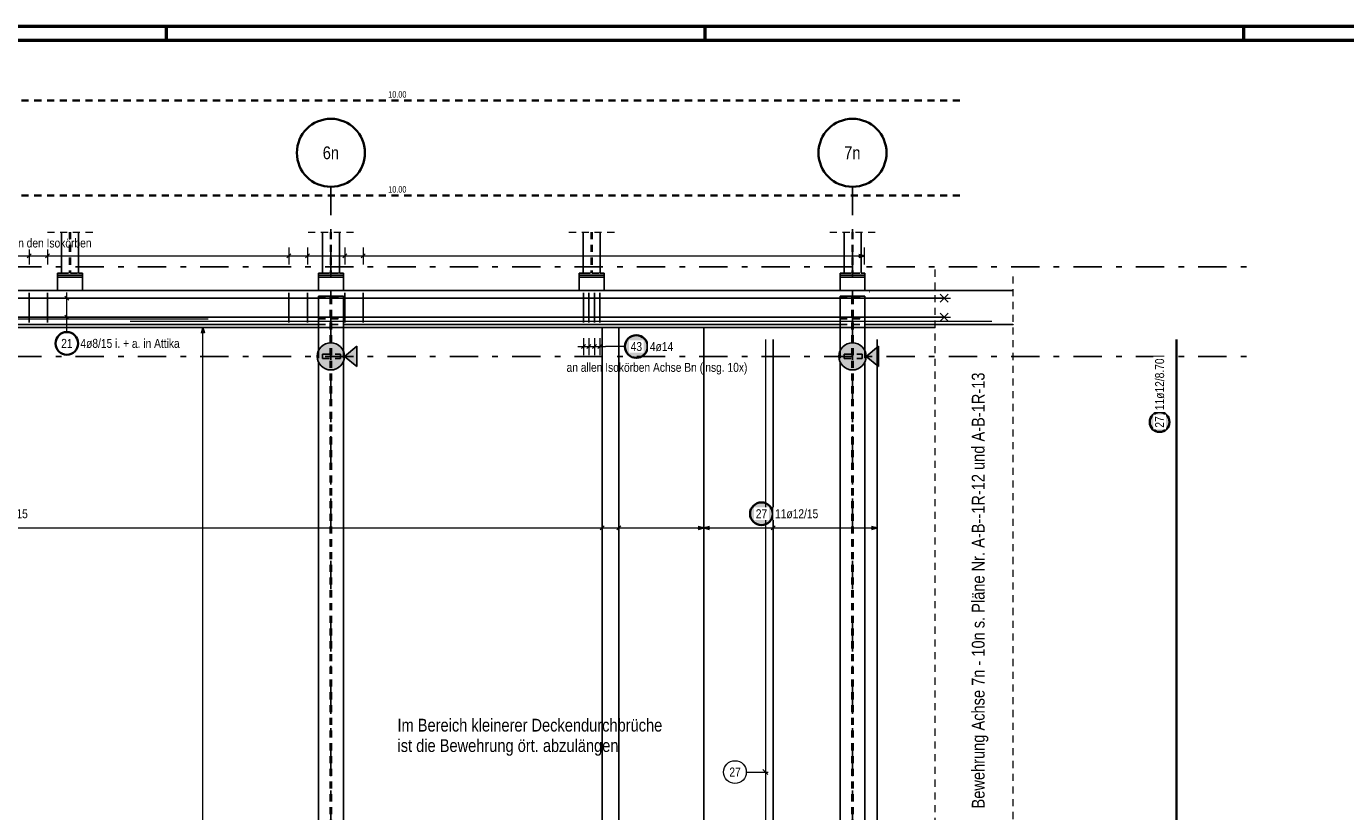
# Model space of a CAD drawing. Header units: millimetres. Extents: x -50 to 89, y -23 to 66.
# Tile 42 of 60: x 28 to 51, y 28 to 42. Entities that reach past the tile are written whole.
import ezdxf
from ezdxf.enums import TextEntityAlignment as Align

# ---------------------------------------------------------------- set-up
doc = ezdxf.new("R2010")
doc.units = ezdxf.units.MM
doc.linetypes.add('DASHDOTX2', pattern=[2, 1, -0.5, 0, -0.5])
doc.linetypes.add('HIDDEN', pattern=[0.375, 0.25, -0.125])
for name, color, linetype, lineweight in [('Achsen', 7, 'Continuous', 20), ('Bewehrung obere', 7, 'Continuous', 20), ('Geschnittene Kanten', 7, 'Continuous', 20), ('Schraffuren', 7, 'Continuous', 20)]:
    doc.layers.add(name, color=color, linetype=linetype, lineweight=lineweight)
doc.styles.add('Arial Narrow', font='ARIALN.TTF')

msp = doc.modelspace()

# ---------------------------------------------------------------- hatches: boundary and pattern name
at = {"lineweight": 25, "true_color": 0xffffff}
msp.add_hatch(color=7, dxfattribs=at).paths.add_polyline_path([(39.013748, 36.4), (39.013614, 36.407678), (39.013212, 36.415346), (39.012543, 36.422996), (39.011607, 36.430618), (39.010406, 36.438203), (39.00894, 36.445741), (39.007213, 36.453223), (39.005226, 36.46064), (39.00298, 36.467984), (39.00048, 36.475244), (38.997728, 36.482413), (38.994728, 36.489482), (38.991483, 36.496442), (38.987996, 36.503284), (38.984274, 36.51), (38.980319, 36.516582), (38.976136, 36.523022), (38.971732, 36.529313), (38.96711, 36.535446), (38.962278, 36.541413), (38.95724, 36.547209), (38.952003, 36.552825), (38.946573, 36.558255), (38.940957, 36.563492), (38.935161, 36.56853), (38.929193, 36.573362), (38.923061, 36.577984), (38.91677, 36.582388), (38.91033, 36.586571), (38.903748, 36.590526), (38.897032, 36.594248), (38.89019, 36.597735), (38.88323, 36.60098), (38.876161, 36.60398), (38.868992, 36.606732), (38.861732, 36.609232), (38.854388, 36.611478), (38.846971, 36.613465), (38.839489, 36.615192), (38.831951, 36.616658), (38.824366, 36.617859), (38.816744, 36.618795), (38.809094, 36.619464), (38.801426, 36.619866), (38.793748, 36.62), (38.78607, 36.619866), (38.778402, 36.619464), (38.770752, 36.618795), (38.76313, 36.617859), (38.755545, 36.616658), (38.748007, 36.615192), (38.740525, 36.613465), (38.733108, 36.611478), (38.725764, 36.609232), (38.718504, 36.606732), (38.711334, 36.60398), (38.704266, 36.60098), (38.697306, 36.597735), (38.690464, 36.594248), (38.683748, 36.590526), (38.677166, 36.586571), (38.670726, 36.582388), (38.664435, 36.577984), (38.658302, 36.573362), (38.652335, 36.56853), (38.646539, 36.563492), (38.640923, 36.558255), (38.635493, 36.552825), (38.630256, 36.547209), (38.625218, 36.541413), (38.620386, 36.535446), (38.615764, 36.529313), (38.61136, 36.523022), (38.607177, 36.516582), (38.603222, 36.51), (38.599499, 36.503284), (38.596013, 36.496442), (38.592768, 36.489482), (38.589767, 36.482413), (38.587016, 36.475244), (38.584516, 36.467984), (38.58227, 36.46064), (38.580283, 36.453223), (38.578555, 36.445741), (38.57709, 36.438203), (38.575889, 36.430618), (38.574953, 36.422996), (38.574284, 36.415346), (38.573882, 36.407678), (38.573748, 36.4), (38.573882, 36.392322), (38.574284, 36.384654), (38.574953, 36.377004), (38.575889, 36.369382), (38.57709, 36.361797), (38.578555, 36.354259), (38.580283, 36.346777), (38.58227, 36.33936), (38.584516, 36.332016), (38.587016, 36.324756), (38.589767, 36.317587), (38.592768, 36.310518), (38.596013, 36.303558), (38.599499, 36.296716), (38.603222, 36.29), (38.607177, 36.283418), (38.61136, 36.276978), (38.615764, 36.270687), (38.620386, 36.264554), (38.625218, 36.258587), (38.630256, 36.252791), (38.635493, 36.247175), (38.640923, 36.241745), (38.646539, 36.236508), (38.652335, 36.23147), (38.658302, 36.226638), (38.664435, 36.222016), (38.670726, 36.217612), (38.677166, 36.213429), (38.683748, 36.209474), (38.690464, 36.205752), (38.697306, 36.202265), (38.704266, 36.19902), (38.711334, 36.19602), (38.718504, 36.193268), (38.725764, 36.190768), (38.733108, 36.188522), (38.740525, 36.186535), (38.748007, 36.184808), (38.755545, 36.183342), (38.76313, 36.182141), (38.770752, 36.181205), (38.778402, 36.180536), (38.78607, 36.180134), (38.793748, 36.18), (38.801426, 36.180134), (38.809094, 36.180536), (38.816744, 36.181205), (38.824366, 36.182141), (38.831951, 36.183342), (38.839489, 36.184808), (38.846971, 36.186535), (38.854388, 36.188522), (38.861732, 36.190768), (38.868992, 36.193268), (38.876161, 36.19602), (38.88323, 36.19902), (38.89019, 36.202265), (38.897032, 36.205752), (38.903748, 36.209474), (38.91033, 36.213429), (38.91677, 36.217612), (38.923061, 36.222016), (38.929193, 36.226638), (38.935161, 36.23147), (38.940957, 36.236508), (38.946573, 36.241745), (38.952003, 36.247175), (38.95724, 36.252791), (38.962278, 36.258587), (38.96711, 36.264554), (38.971732, 36.270687), (38.976136, 36.276978), (38.980319, 36.283418), (38.984274, 36.29), (38.987996, 36.296716), (38.991483, 36.303558), (38.994728, 36.310518), (38.997728, 36.317587), (39.00048, 36.324756), (39.00298, 36.332016), (39.005226, 36.33936), (39.007213, 36.346777), (39.00894, 36.354259), (39.010406, 36.361797), (39.011607, 36.369382), (39.012543, 36.377004), (39.013212, 36.384654)])
at = {"layer": 'Achsen', "lineweight": 50, "true_color": 0x80ff80}
for points in [[(33.863535, 36.406085), (33.863535, 36.048362), (33.647102, 36.227223)], [(43.063535, 36.406085), (43.063535, 36.048362), (42.847102, 36.227223)]]:
    msp.add_hatch(color=91, dxfattribs=at).paths.add_polyline_path(points)
at = {"layer": 'Geschnittene Kanten', "lineweight": 25, "true_color": 0xffffff}
for points in [[(48.218321, 35.067636), (48.218203, 35.074442), (48.217846, 35.081239), (48.217253, 35.08802), (48.216424, 35.094775), (48.215359, 35.101498), (48.21406, 35.108179), (48.212529, 35.114811), (48.210767, 35.121386), (48.208777, 35.127895), (48.206562, 35.13433), (48.204122, 35.140685), (48.201463, 35.14695), (48.198586, 35.153119), (48.195496, 35.159183), (48.192196, 35.165136), (48.188691, 35.170971), (48.184984, 35.176679), (48.18108, 35.182255), (48.176984, 35.18769), (48.1727, 35.19298), (48.168235, 35.198117), (48.163593, 35.203095), (48.15878, 35.207908), (48.153802, 35.21255), (48.148665, 35.217015), (48.143375, 35.221299), (48.13794, 35.225395), (48.132364, 35.229299), (48.126656, 35.233006), (48.120821, 35.236511), (48.114868, 35.239811), (48.108804, 35.242901), (48.102635, 35.245778), (48.09637, 35.248437), (48.090015, 35.250877), (48.08358, 35.253093), (48.077071, 35.255083), (48.070496, 35.256844), (48.063864, 35.258375), (48.057183, 35.259674), (48.05046, 35.260739), (48.043705, 35.261568), (48.036924, 35.262161), (48.030127, 35.262518), (48.023321, 35.262636), (48.016516, 35.262518), (48.009719, 35.262161), (48.002938, 35.261568), (47.996183, 35.260739), (47.98946, 35.259674), (47.982779, 35.258375), (47.976147, 35.256844), (47.969572, 35.255083), (47.963063, 35.253093), (47.956628, 35.250877), (47.950273, 35.248437), (47.944008, 35.245778), (47.937839, 35.242901), (47.931775, 35.239811), (47.925821, 35.236511), (47.919987, 35.233006), (47.914279, 35.229299), (47.908703, 35.225395), (47.903267, 35.221299), (47.897978, 35.217015), (47.892841, 35.21255), (47.887863, 35.207908), (47.88305, 35.203095), (47.878408, 35.198117), (47.873943, 35.19298), (47.869659, 35.18769), (47.865563, 35.182255), (47.861659, 35.176679), (47.857952, 35.170971), (47.854447, 35.165136), (47.851147, 35.159183), (47.848057, 35.153119), (47.84518, 35.14695), (47.842521, 35.140685), (47.840081, 35.13433), (47.837865, 35.127895), (47.835875, 35.121386), (47.834114, 35.114811), (47.832583, 35.108179), (47.831284, 35.101498), (47.830219, 35.094775), (47.82939, 35.08802), (47.828796, 35.081239), (47.82844, 35.074442), (47.828321, 35.067636), (47.82844, 35.060831), (47.828796, 35.054034), (47.82939, 35.047253), (47.830219, 35.040498), (47.831284, 35.033775), (47.832583, 35.027094), (47.834114, 35.020462), (47.835875, 35.013887), (47.837865, 35.007378), (47.840081, 35.000943), (47.842521, 34.994588), (47.84518, 34.988323), (47.848057, 34.982154), (47.851147, 34.97609), (47.854447, 34.970136), (47.857952, 34.964302), (47.861659, 34.958594), (47.865563, 34.953018), (47.869659, 34.947582), (47.873943, 34.942293), (47.878408, 34.937156), (47.88305, 34.932178), (47.887863, 34.927365), (47.892841, 34.922723), (47.897978, 34.918258), (47.903267, 34.913974), (47.908703, 34.909878), (47.914279, 34.905974), (47.919987, 34.902267), (47.925821, 34.898762), (47.931775, 34.895462), (47.937839, 34.892372), (47.944008, 34.889495), (47.950273, 34.886836), (47.956628, 34.884396), (47.963063, 34.88218), (47.969572, 34.88019), (47.976147, 34.878429), (47.982779, 34.876898), (47.98946, 34.875599), (47.996183, 34.874534), (48.002938, 34.873705), (48.009719, 34.873111), (48.016516, 34.872755), (48.023321, 34.872636), (48.030127, 34.872755), (48.036924, 34.873111), (48.043705, 34.873705), (48.05046, 34.874534), (48.057183, 34.875599), (48.063864, 34.876898), (48.070496, 34.878429), (48.077071, 34.88019), (48.08358, 34.88218), (48.090015, 34.884396), (48.09637, 34.886836), (48.102635, 34.889495), (48.108804, 34.892372), (48.114868, 34.895462), (48.120821, 34.898762), (48.126656, 34.902267), (48.132364, 34.905974), (48.13794, 34.909878), (48.143375, 34.913974), (48.148665, 34.918258), (48.153802, 34.922723), (48.15878, 34.927365), (48.163593, 34.932178), (48.168235, 34.937156), (48.1727, 34.942293), (48.176984, 34.947582), (48.18108, 34.953018), (48.184984, 34.958594), (48.188691, 34.964302), (48.192196, 34.970136), (48.195496, 34.97609), (48.198586, 34.982154), (48.201463, 34.988323), (48.204122, 34.994588), (48.206562, 35.000943), (48.208777, 35.007378), (48.210767, 35.013887), (48.212529, 35.020462), (48.21406, 35.027094), (48.215359, 35.033775), (48.216424, 35.040498), (48.217253, 35.047253), (48.217846, 35.054034)], [(41.220653, 33.45), (41.220519, 33.457678), (41.220117, 33.465346), (41.219447, 33.472996), (41.218512, 33.480618), (41.21731, 33.488203), (41.215845, 33.495741), (41.214118, 33.503223), (41.21213, 33.51064), (41.209885, 33.517984), (41.207385, 33.525244), (41.204633, 33.532413), (41.201633, 33.539482), (41.198387, 33.546442), (41.194901, 33.553284), (41.191178, 33.56), (41.187223, 33.566582), (41.183041, 33.573022), (41.178636, 33.579313), (41.174015, 33.585446), (41.169182, 33.591413), (41.164145, 33.597209), (41.158907, 33.602825), (41.153477, 33.608255), (41.147861, 33.613492), (41.142066, 33.61853), (41.136098, 33.623362), (41.129965, 33.627984), (41.123675, 33.632388), (41.117235, 33.636571), (41.110653, 33.640526), (41.103936, 33.644248), (41.097094, 33.647735), (41.090135, 33.65098), (41.083066, 33.65398), (41.075897, 33.656732), (41.068636, 33.659232), (41.061293, 33.661478), (41.053875, 33.663465), (41.046393, 33.665192), (41.038855, 33.666658), (41.031271, 33.667859), (41.023649, 33.668795), (41.015999, 33.669464), (41.008331, 33.669866), (41.000653, 33.67), (40.992975, 33.669866), (40.985306, 33.669464), (40.977656, 33.668795), (40.970035, 33.667859), (40.96245, 33.666658), (40.954912, 33.665192), (40.94743, 33.663465), (40.940012, 33.661478), (40.932669, 33.659232), (40.925408, 33.656732), (40.918239, 33.65398), (40.911171, 33.65098), (40.904211, 33.647735), (40.897369, 33.644248), (40.890653, 33.640526), (40.88407, 33.636571), (40.87763, 33.632388), (40.87134, 33.627984), (40.865207, 33.623362), (40.859239, 33.61853), (40.853444, 33.613492), (40.847828, 33.608255), (40.842398, 33.602825), (40.837161, 33.597209), (40.832123, 33.591413), (40.82729, 33.585446), (40.822669, 33.579313), (40.818264, 33.573022), (40.814082, 33.566582), (40.810127, 33.56), (40.806404, 33.553284), (40.802918, 33.546442), (40.799673, 33.539482), (40.796672, 33.532413), (40.79392, 33.525244), (40.79142, 33.517984), (40.789175, 33.51064), (40.787188, 33.503223), (40.78546, 33.495741), (40.783995, 33.488203), (40.782794, 33.480618), (40.781858, 33.472996), (40.781189, 33.465346), (40.780787, 33.457678), (40.780653, 33.45), (40.780787, 33.442322), (40.781189, 33.434654), (40.781858, 33.427004), (40.782794, 33.419382), (40.783995, 33.411797), (40.78546, 33.404259), (40.787188, 33.396777), (40.789175, 33.38936), (40.79142, 33.382016), (40.79392, 33.374756), (40.796672, 33.367587), (40.799673, 33.360518), (40.802918, 33.353558), (40.806404, 33.346716), (40.810127, 33.34), (40.814082, 33.333418), (40.818264, 33.326978), (40.822669, 33.320687), (40.82729, 33.314554), (40.832123, 33.308587), (40.837161, 33.302791), (40.842398, 33.297175), (40.847828, 33.291745), (40.853444, 33.286508), (40.859239, 33.28147), (40.865207, 33.276638), (40.87134, 33.272016), (40.87763, 33.267612), (40.88407, 33.263429), (40.890653, 33.259474), (40.897369, 33.255752), (40.904211, 33.252265), (40.911171, 33.24902), (40.918239, 33.24602), (40.925408, 33.243268), (40.932669, 33.240768), (40.940012, 33.238522), (40.94743, 33.236535), (40.954912, 33.234808), (40.96245, 33.233342), (40.970035, 33.232141), (40.977656, 33.231205), (40.985306, 33.230536), (40.992975, 33.230134), (41.000653, 33.23), (41.008331, 33.230134), (41.015999, 33.230536), (41.023649, 33.231205), (41.031271, 33.232141), (41.038855, 33.233342), (41.046393, 33.234808), (41.053875, 33.236535), (41.061293, 33.238522), (41.068636, 33.240768), (41.075897, 33.243268), (41.083066, 33.24602), (41.090135, 33.24902), (41.097094, 33.252265), (41.103936, 33.255752), (41.110653, 33.259474), (41.117235, 33.263429), (41.123675, 33.267612), (41.129965, 33.272016), (41.136098, 33.276638), (41.142066, 33.28147), (41.147861, 33.286508), (41.153477, 33.291745), (41.158907, 33.297175), (41.164145, 33.302791), (41.169182, 33.308587), (41.174015, 33.314554), (41.178636, 33.320687), (41.183041, 33.326978), (41.187223, 33.333418), (41.191178, 33.34), (41.194901, 33.346716), (41.198387, 33.353558), (41.201633, 33.360518), (41.204633, 33.367587), (41.207385, 33.374756), (41.209885, 33.382016), (41.21213, 33.38936), (41.214118, 33.396777), (41.215845, 33.404259), (41.21731, 33.411797), (41.218512, 33.419382), (41.219447, 33.427004), (41.220117, 33.434654)]]:
    msp.add_hatch(color=7, dxfattribs=at).paths.add_polyline_path(points)
at = {"layer": 'Schraffuren', "lineweight": 13, "true_color": 0xd7ffd7}
for points in [[(33.647056, 36.227223), (33.646976, 36.233403), (33.646737, 36.239578), (33.64634, 36.245746), (33.645784, 36.251901), (33.645069, 36.258039), (33.644197, 36.264157), (33.643167, 36.270251), (33.641981, 36.276316), (33.640639, 36.282349), (33.639142, 36.288345), (33.637492, 36.2943), (33.635688, 36.300211), (33.633733, 36.306074), (33.631628, 36.311884), (33.629373, 36.317638), (33.626972, 36.323332), (33.624424, 36.328963), (33.621732, 36.334526), (33.618898, 36.340018), (33.615924, 36.345435), (33.612811, 36.350774), (33.609562, 36.356031), (33.606178, 36.361202), (33.602662, 36.366285), (33.599017, 36.371275), (33.595244, 36.37617), (33.591347, 36.380966), (33.587327, 36.38566), (33.583188, 36.390249), (33.578932, 36.39473), (33.574562, 36.3991), (33.570081, 36.403356), (33.565492, 36.407495), (33.560798, 36.411515), (33.556002, 36.415412), (33.551107, 36.419185), (33.546117, 36.42283), (33.541034, 36.426346), (33.535863, 36.42973), (33.530606, 36.432979), (33.525267, 36.436092), (33.51985, 36.439066), (33.514358, 36.4419), (33.508795, 36.444592), (33.503165, 36.44714), (33.49747, 36.449541), (33.491716, 36.451795), (33.485906, 36.453901), (33.480043, 36.455856), (33.474132, 36.457659), (33.468177, 36.45931), (33.462181, 36.460807), (33.456148, 36.462149), (33.450083, 36.463335), (33.443989, 36.464365), (33.437871, 36.465237), (33.431733, 36.465951), (33.425578, 36.466508), (33.41941, 36.466905), (33.413235, 36.467144), (33.407056, 36.467223), (33.400876, 36.467144), (33.394701, 36.466905), (33.388533, 36.466508), (33.382379, 36.465951), (33.37624, 36.465237), (33.370122, 36.464365), (33.364028, 36.463335), (33.357963, 36.462149), (33.351931, 36.460807), (33.345935, 36.45931), (33.339979, 36.457659), (33.334068, 36.455856), (33.328205, 36.453901), (33.322395, 36.451795), (33.316641, 36.449541), (33.310947, 36.44714), (33.305316, 36.444592), (33.299753, 36.4419), (33.294261, 36.439066), (33.288844, 36.436092), (33.283505, 36.432979), (33.278248, 36.42973), (33.273077, 36.426346), (33.267995, 36.42283), (33.263004, 36.419185), (33.258109, 36.415412), (33.253313, 36.411515), (33.248619, 36.407495), (33.24403, 36.403356), (33.239549, 36.3991), (33.235179, 36.39473), (33.230923, 36.390249), (33.226784, 36.38566), (33.222764, 36.380966), (33.218867, 36.37617), (33.215094, 36.371275), (33.211449, 36.366285), (33.207933, 36.361202), (33.204549, 36.356031), (33.2013, 36.350774), (33.198187, 36.345435), (33.195213, 36.340018), (33.192379, 36.334526), (33.189687, 36.328963), (33.18714, 36.323332), (33.184738, 36.317638), (33.182484, 36.311884), (33.180378, 36.306074), (33.178423, 36.300211), (33.17662, 36.2943), (33.174969, 36.288345), (33.173472, 36.282349), (33.17213, 36.276316), (33.170944, 36.270251), (33.169914, 36.264157), (33.169042, 36.258039), (33.168328, 36.251901), (33.167771, 36.245746), (33.167374, 36.239578), (33.167135, 36.233403), (33.167056, 36.227223), (33.167135, 36.221044), (33.167374, 36.214869), (33.167771, 36.208701), (33.168328, 36.202546), (33.169042, 36.196408), (33.169914, 36.19029), (33.170944, 36.184196), (33.17213, 36.178131), (33.173472, 36.172098), (33.174969, 36.166102), (33.17662, 36.160147), (33.178423, 36.154236), (33.180378, 36.148373), (33.182484, 36.142563), (33.184738, 36.136809), (33.18714, 36.131115), (33.189687, 36.125484), (33.192379, 36.119921), (33.195213, 36.114429), (33.198187, 36.109012), (33.2013, 36.103673), (33.204549, 36.098416), (33.207933, 36.093245), (33.211449, 36.088162), (33.215094, 36.083172), (33.218867, 36.078277), (33.222764, 36.073481), (33.226784, 36.068787), (33.230923, 36.064198), (33.235179, 36.059717), (33.239549, 36.055347), (33.24403, 36.051091), (33.248619, 36.046952), (33.253313, 36.042932), (33.258109, 36.039035), (33.263004, 36.035262), (33.267995, 36.031617), (33.273077, 36.028101), (33.278248, 36.024717), (33.283505, 36.021468), (33.288844, 36.018355), (33.294261, 36.015381), (33.299753, 36.012547), (33.305316, 36.009855), (33.310947, 36.007307), (33.316641, 36.004906), (33.322395, 36.002651), (33.328205, 36.000546), (33.334068, 35.998591), (33.339979, 35.996787), (33.345935, 35.995137), (33.351931, 35.99364), (33.357963, 35.992298), (33.364028, 35.991112), (33.370122, 35.990082), (33.37624, 35.98921), (33.382379, 35.988495), (33.388533, 35.987939), (33.394701, 35.987542), (33.400876, 35.987303), (33.407056, 35.987223), (33.413235, 35.987303), (33.41941, 35.987542), (33.425578, 35.987939), (33.431733, 35.988495), (33.437871, 35.98921), (33.443989, 35.990082), (33.450083, 35.991112), (33.456148, 35.992298), (33.462181, 35.99364), (33.468177, 35.995137), (33.474132, 35.996787), (33.480043, 35.998591), (33.485906, 36.000546), (33.491716, 36.002651), (33.49747, 36.004906), (33.503165, 36.007307), (33.508795, 36.009855), (33.514358, 36.012547), (33.51985, 36.015381), (33.525267, 36.018355), (33.530606, 36.021468), (33.535863, 36.024717), (33.541034, 36.028101), (33.546117, 36.031617), (33.551107, 36.035262), (33.556002, 36.039035), (33.560798, 36.042932), (33.565492, 36.046952), (33.570081, 36.051091), (33.574562, 36.055347), (33.578932, 36.059717), (33.583188, 36.064198), (33.587327, 36.068787), (33.591347, 36.073481), (33.595244, 36.078277), (33.599017, 36.083172), (33.602662, 36.088162), (33.606178, 36.093245), (33.609562, 36.098416), (33.612811, 36.103673), (33.615924, 36.109012), (33.618898, 36.114429), (33.621732, 36.119921), (33.624424, 36.125484), (33.626972, 36.131115), (33.629373, 36.136809), (33.631628, 36.142563), (33.633733, 36.148373), (33.635688, 36.154236), (33.637492, 36.160147), (33.639142, 36.166102), (33.640639, 36.172098), (33.641981, 36.178131), (33.643167, 36.184196), (33.644197, 36.19029), (33.645069, 36.196408), (33.645784, 36.202546), (33.64634, 36.208701), (33.646737, 36.214869), (33.646976, 36.221044)], [(42.847071, 36.227223), (42.846992, 36.233403), (42.846753, 36.239578), (42.846355, 36.245746), (42.845799, 36.251901), (42.845085, 36.258039), (42.844212, 36.264157), (42.843183, 36.270251), (42.841996, 36.276316), (42.840655, 36.282349), (42.839158, 36.288345), (42.837507, 36.2943), (42.835704, 36.300211), (42.833749, 36.306074), (42.831643, 36.311884), (42.829389, 36.317638), (42.826987, 36.323332), (42.82444, 36.328963), (42.821748, 36.334526), (42.818914, 36.340018), (42.81594, 36.345435), (42.812827, 36.350774), (42.809577, 36.356031), (42.806194, 36.361202), (42.802678, 36.366285), (42.799033, 36.371275), (42.79526, 36.37617), (42.791362, 36.380966), (42.787343, 36.38566), (42.783204, 36.390249), (42.778948, 36.39473), (42.774578, 36.3991), (42.770097, 36.403356), (42.765508, 36.407495), (42.760813, 36.411515), (42.756017, 36.415412), (42.751123, 36.419185), (42.746132, 36.42283), (42.74105, 36.426346), (42.735878, 36.42973), (42.730621, 36.432979), (42.725283, 36.436092), (42.719866, 36.439066), (42.714374, 36.4419), (42.708811, 36.444592), (42.70318, 36.44714), (42.697486, 36.449541), (42.691732, 36.451795), (42.685921, 36.453901), (42.680059, 36.455856), (42.674148, 36.457659), (42.668192, 36.45931), (42.662196, 36.460807), (42.656164, 36.462149), (42.650098, 36.463335), (42.644005, 36.464365), (42.637887, 36.465237), (42.631748, 36.465951), (42.625593, 36.466508), (42.619426, 36.466905), (42.613251, 36.467144), (42.607071, 36.467223), (42.600892, 36.467144), (42.594716, 36.466905), (42.588549, 36.466508), (42.582394, 36.465951), (42.576256, 36.465237), (42.570137, 36.464365), (42.564044, 36.463335), (42.557979, 36.462149), (42.551946, 36.460807), (42.54595, 36.45931), (42.539995, 36.457659), (42.534084, 36.455856), (42.528221, 36.453901), (42.522411, 36.451795), (42.516656, 36.449541), (42.510962, 36.44714), (42.505332, 36.444592), (42.499769, 36.4419), (42.494277, 36.439066), (42.48886, 36.436092), (42.483521, 36.432979), (42.478264, 36.42973), (42.473093, 36.426346), (42.46801, 36.42283), (42.46302, 36.419185), (42.458125, 36.415412), (42.453329, 36.411515), (42.448635, 36.407495), (42.444046, 36.403356), (42.439565, 36.3991), (42.435195, 36.39473), (42.430939, 36.390249), (42.426799, 36.38566), (42.42278, 36.380966), (42.418882, 36.37617), (42.41511, 36.371275), (42.411464, 36.366285), (42.407949, 36.361202), (42.404565, 36.356031), (42.401316, 36.350774), (42.398203, 36.345435), (42.395228, 36.340018), (42.392394, 36.334526), (42.389703, 36.328963), (42.387155, 36.323332), (42.384753, 36.317638), (42.382499, 36.311884), (42.380394, 36.306074), (42.378439, 36.300211), (42.376635, 36.2943), (42.374984, 36.288345), (42.373488, 36.282349), (42.372146, 36.276316), (42.37096, 36.270251), (42.36993, 36.264157), (42.369058, 36.258039), (42.368343, 36.251901), (42.367787, 36.245746), (42.367389, 36.239578), (42.367151, 36.233403), (42.367071, 36.227223), (42.367151, 36.221044), (42.367389, 36.214869), (42.367787, 36.208701), (42.368343, 36.202546), (42.369058, 36.196408), (42.36993, 36.19029), (42.37096, 36.184196), (42.372146, 36.178131), (42.373488, 36.172098), (42.374984, 36.166102), (42.376635, 36.160147), (42.378439, 36.154236), (42.380394, 36.148373), (42.382499, 36.142563), (42.384753, 36.136809), (42.387155, 36.131115), (42.389703, 36.125484), (42.392394, 36.119921), (42.395228, 36.114429), (42.398203, 36.109012), (42.401316, 36.103673), (42.404565, 36.098416), (42.407949, 36.093245), (42.411464, 36.088162), (42.41511, 36.083172), (42.418882, 36.078277), (42.42278, 36.073481), (42.426799, 36.068787), (42.430939, 36.064198), (42.435195, 36.059717), (42.439565, 36.055347), (42.444046, 36.051091), (42.448635, 36.046952), (42.453329, 36.042932), (42.458125, 36.039035), (42.46302, 36.035262), (42.46801, 36.031617), (42.473093, 36.028101), (42.478264, 36.024717), (42.483521, 36.021468), (42.48886, 36.018355), (42.494277, 36.015381), (42.499769, 36.012547), (42.505332, 36.009855), (42.510962, 36.007307), (42.516656, 36.004906), (42.522411, 36.002651), (42.528221, 36.000546), (42.534084, 35.998591), (42.539995, 35.996787), (42.54595, 35.995137), (42.551946, 35.99364), (42.557979, 35.992298), (42.564044, 35.991112), (42.570137, 35.990082), (42.576256, 35.98921), (42.582394, 35.988495), (42.588549, 35.987939), (42.594716, 35.987542), (42.600892, 35.987303), (42.607071, 35.987223), (42.613251, 35.987303), (42.619426, 35.987542), (42.625593, 35.987939), (42.631748, 35.988495), (42.637887, 35.98921), (42.644005, 35.990082), (42.650098, 35.991112), (42.656164, 35.992298), (42.662196, 35.99364), (42.668192, 35.995137), (42.674148, 35.996787), (42.680059, 35.998591), (42.685921, 36.000546), (42.691732, 36.002651), (42.697486, 36.004906), (42.70318, 36.007307), (42.708811, 36.009855), (42.714374, 36.012547), (42.719866, 36.015381), (42.725283, 36.018355), (42.730621, 36.021468), (42.735878, 36.024717), (42.74105, 36.028101), (42.746132, 36.031617), (42.751123, 36.035262), (42.756017, 36.039035), (42.760813, 36.042932), (42.765508, 36.046952), (42.770097, 36.051091), (42.774578, 36.055347), (42.778948, 36.059717), (42.783204, 36.064198), (42.787343, 36.068787), (42.791362, 36.073481), (42.79526, 36.078277), (42.799033, 36.083172), (42.802678, 36.088162), (42.806194, 36.093245), (42.809577, 36.098416), (42.812827, 36.103673), (42.81594, 36.109012), (42.818914, 36.114429), (42.821748, 36.119921), (42.82444, 36.125484), (42.826987, 36.131115), (42.829389, 36.136809), (42.831643, 36.142563), (42.833749, 36.148373), (42.835704, 36.154236), (42.837507, 36.160147), (42.839158, 36.166102), (42.840655, 36.172098), (42.841996, 36.178131), (42.843183, 36.184196), (42.844212, 36.19029), (42.845085, 36.196408), (42.845799, 36.202546), (42.846355, 36.208701), (42.846753, 36.214869), (42.846992, 36.221044)]]:
    msp.add_hatch(color=254, dxfattribs=at).paths.add_polyline_path(points)

# ---------------------------------------------------------------- linework, layer by layer
at = {"color": 4, "linetype": 'Continuous', "lineweight": 50}
for p, q in [((87.5, 42.05), (0, 42.05)), ((87.25, 41.8), (1, 41.8))]:
    msp.add_line(p, q, dxfattribs=at)
at = {"color": 4, "linetype": 'Continuous', "lineweight": 50, "ltscale": 0.2}
for p, q in [((30.5, 42.05), (30.5, 41.8)), ((40, 42.05), (40, 41.8)), ((49.5, 42.05), (49.5, 41.8))]:
    msp.add_line(p, q, dxfattribs=at)
at = {"color": 5, "linetype": 'HIDDEN', "lineweight": 18, "ltscale": 0.5}
for p, q in [((33.007125, 38.420087), (33.807125, 38.420087)), ((37.606925, 38.420087), (38.406925, 38.420087)), ((42.207125, 38.420087), (43.007125, 38.420087)), ((45.436807, 37.63723), (45.436807, 1.912878))]:
    msp.add_line(p, q, dxfattribs=at)
at = {"color": 3, "linetype": 'Continuous', "lineweight": 25}
for p, q in [((33.257125, 38.420087), (33.257125, 37.69723)), ((33.557125, 38.420087), (33.557125, 37.69723)), ((37.856925, 38.420087), (37.856925, 37.69723)), ((38.156925, 38.420087), (38.156925, 37.69723)), ((42.457125, 38.420087), (42.457125, 37.69723)), ((42.757125, 38.420087), (42.757125, 37.69723)), ((28.587028, 37.69723), (28.657028, 37.69723)), ((28.587028, 37.69723), (28.587028, 37.65723)), ((28.957028, 37.69723), (29.027028, 37.69723)), ((29.027028, 37.69723), (29.027028, 37.65723)), ((33.187125, 37.69723), (33.257125, 37.69723)), ((33.187125, 37.69723), (33.187125, 37.65723)), ((33.557125, 37.69723), (33.627125, 37.69723)), ((33.627125, 37.69723), (33.627125, 37.65723)), ((37.786925, 37.69723), (37.856925, 37.69723)), ((37.786925, 37.69723), (37.786925, 37.65723)), ((38.156925, 37.69723), (38.226925, 37.69723)), ((38.226925, 37.69723), (38.226925, 37.65723)), ((42.387125, 37.69723), (42.457125, 37.69723)), ((42.387125, 37.69723), (42.387125, 37.65723)), ((42.757125, 37.69723), (42.827125, 37.69723)), ((42.827125, 37.69723), (42.827125, 37.65723)), ((28.586964, 37.62723), (29.026927, 37.62723)), ((28.587028, 37.65723), (29.027028, 37.65723)), ((28.587028, 37.65723), (28.587028, 37.62723)), ((28.587028, 37.62723), (28.587028, 37.387223)), ((29.027028, 37.65723), (29.027028, 37.62723)), ((29.027028, 37.62723), (29.027028, 37.387223)), ((33.187061, 37.62723), (33.627024, 37.62723)), ((33.187125, 37.65723), (33.627125, 37.65723)), ((33.187125, 37.65723), (33.187125, 37.62723)), ((33.187125, 37.62723), (33.187125, 37.387223)), ((33.627125, 37.65723), (33.627125, 37.62723)), ((33.627125, 37.62723), (33.627125, 37.387223)), ((37.786861, 37.62723), (38.226824, 37.62723)), ((37.786925, 37.65723), (38.226925, 37.65723)), ((37.786925, 37.65723), (37.786925, 37.62723)), ((37.786925, 37.62723), (37.786925, 37.387223)), ((38.226925, 37.65723), (38.226925, 37.62723)), ((38.226925, 37.62723), (38.226925, 37.387223)), ((42.387061, 37.62723), (42.827024, 37.62723)), ((42.387125, 37.65723), (42.827125, 37.65723)), ((42.387125, 37.65723), (42.387125, 37.62723)), ((42.387125, 37.62723), (42.387125, 37.387223)), ((42.827125, 37.65723), (42.827125, 37.62723)), ((42.827125, 37.62723), (42.827125, 37.387223)), ((5.466215, 37.38723), (45.436807, 37.38723)), ((33.18704, 37.287223), (33.62704, 37.287223)), ((33.187125, 37.287223), (33.187125, 36.322435)), ((33.627125, 37.287223), (33.627125, 36.322177)), ((42.387071, 37.287223), (42.827071, 37.287223)), ((42.387125, 37.287223), (42.387125, 36.322406)), ((42.827125, 37.287223), (42.827125, 36.322206)), ((24.427028, 36.787306), (33.187125, 36.787306)), ((33.627125, 36.787306), (42.387125, 36.787306)), ((42.827125, 36.787306), (45.436807, 36.787306)), ((33.187125, 36.132012), (33.187125, 22.211704)), ((33.627125, 36.13227), (33.627125, 22.211704)), ((42.387125, 36.132041), (42.387125, 22.211704)), ((42.827125, 36.132241), (42.827125, 22.211704))]:
    msp.add_line(p, q, dxfattribs=at)
at = {"color": 3, "linetype": 'HIDDEN', "lineweight": 25, "ltscale": 0.5}
for p, q in [((33.400025, 38.420087), (33.400025, 37.69723)), ((33.414225, 38.420087), (33.414225, 37.69723)), ((37.999825, 38.420087), (37.999825, 37.69723)), ((38.014025, 38.420087), (38.014025, 37.69723)), ((42.600025, 38.420087), (42.600025, 37.69723)), ((42.614225, 38.420087), (42.614225, 37.69723)), ((28.657028, 37.69723), (28.799928, 37.69723)), ((28.814128, 37.69723), (28.957028, 37.69723)), ((33.257125, 37.69723), (33.400025, 37.69723)), ((33.414225, 37.69723), (33.557125, 37.69723)), ((37.856925, 37.69723), (37.999825, 37.69723)), ((38.014025, 37.69723), (38.156925, 37.69723)), ((42.457125, 37.69723), (42.600025, 37.69723)), ((42.614225, 37.69723), (42.757125, 37.69723)), ((33.187125, 37.274557), (33.39504, 37.274557)), ((33.39504, 37.274557), (33.39504, 22.211704)), ((33.41904, 37.274557), (33.62704, 37.274557)), ((33.41904, 37.274557), (33.41904, 22.211704)), ((42.387125, 37.274557), (42.595071, 37.274557)), ((42.595071, 37.274557), (42.595071, 22.211704)), ((42.619071, 37.274557), (42.827071, 37.274557)), ((42.619071, 37.274557), (42.619071, 22.211704)), ((33.18704, 36.899897), (33.39504, 36.899897)), ((33.18704, 36.88723), (33.62704, 36.88723)), ((33.187125, 36.787306), (33.627125, 36.787306)), ((33.41904, 36.899897), (33.62704, 36.899897)), ((42.387071, 36.899897), (42.595071, 36.899897)), ((42.387071, 36.88723), (42.827071, 36.88723)), ((42.387125, 36.787306), (42.827125, 36.787306)), ((42.619071, 36.899897), (42.827071, 36.899897)), ((33.187125, 36.322435), (33.187125, 36.132012)), ((33.627125, 36.322177), (33.627125, 36.13227)), ((42.387125, 36.322406), (42.387125, 36.132041)), ((42.827125, 36.322206), (42.827125, 36.132241)), ((33.259933, 36.267366), (33.579933, 36.267367)), ((33.259933, 36.267223), (33.259933, 36.187223)), ((33.259933, 36.187223), (33.579933, 36.187223)), ((33.579933, 36.267223), (33.579933, 36.187223)), ((42.459948, 36.267409), (42.779948, 36.26741)), ((42.459948, 36.267223), (42.459948, 36.187223)), ((42.459948, 36.187223), (42.779948, 36.187223)), ((42.779948, 36.267223), (42.779948, 36.187223))]:
    msp.add_line(p, q, dxfattribs=at)
at = {"color": 9, "linetype": 'HIDDEN', "lineweight": 0, "ltscale": 0.5}
msp.add_line((44.056962, 37.758186), (44.056962, 3.571951), dxfattribs=at)
at = {"color": 3, "linetype": 'Continuous', "lineweight": 25, "ltscale": 0.5}
for p, q in [((37.860925, 36.827224), (37.860925, 37.347223)), ((37.958258, 36.827224), (37.958258, 37.347223)), ((38.055591, 36.827224), (38.055591, 37.347223)), ((38.152924, 36.827224), (38.152924, 37.347223)), ((37.89628, 36.435355), (37.825569, 36.364645)), ((37.993613, 36.435355), (37.922902, 36.364645)), ((38.090946, 36.435355), (38.020236, 36.364645)), ((38.188279, 36.435355), (38.117569, 36.364645))]:
    msp.add_line(p, q, dxfattribs=at)
at = {"color": 5, "linetype": 'Continuous', "lineweight": 18, "ltscale": 0.5}
for p, q in [((37.860925, 36.55), (37.860925, 36.25)), ((37.958258, 36.55), (37.958258, 36.25)), ((38.055591, 36.55), (38.055591, 36.25)), ((38.152924, 36.55), (38.152924, 36.25)), ((37.760925, 36.4), (38.252924, 36.4))]:
    msp.add_line(p, q, dxfattribs=at)
at = {"color": 9, "linetype": 'Continuous', "lineweight": 0}
for centre in [(42.911176, 37.366055), (37.786925, 36.787306), (38.226925, 36.787306), (45.436807, 36.78723)]:
    msp.add_circle(centre, 0.00222, dxfattribs=at)
at = {"color": 2, "linetype": 'Continuous', "lineweight": 35, "ltscale": 0.5}
msp.add_circle((38.793748, 36.4), 0.2, dxfattribs=at)
at = {"layer": 'Achsen', "color": 3, "linetype": 'DASHDOTX2', "lineweight": 25, "ltscale": 0.5}
for p, q in [((33.407008, 39.218719), (33.407008, 1.25994)), ((42.607008, 39.218719), (42.607008, -0.764409)), ((3.604582, 37.807023), (49.572129, 37.807023)), ((3.604582, 36.227023), (49.572129, 36.227023))]:
    msp.add_line(p, q, dxfattribs=at)
at = {"layer": 'Achsen', "color": 2, "linetype": 'HIDDEN', "lineweight": 35, "ltscale": 0.5}
msp.add_line((24.577027, 39.067177), (44.577027, 39.067177), dxfattribs=at)
at = {"layer": 'Achsen', "color": 3, "linetype": 'Continuous', "lineweight": 25}
for p, q in [((33.647102, 36.227223), (33.863535, 36.406085)), ((33.863535, 36.048362), (33.863535, 36.406085)), ((42.847102, 36.227223), (43.063535, 36.406085)), ((43.063535, 36.048362), (43.063535, 36.406085)), ((33.647102, 36.227223), (33.863535, 36.048362)), ((42.847102, 36.227223), (43.063535, 36.048362))]:
    msp.add_line(p, q, dxfattribs=at)
at = {"layer": 'Achsen', "color": 2, "linetype": 'Continuous', "lineweight": 35}
for centre in [(33.407008, 39.818719), (42.607008, 39.818719)]:
    msp.add_circle(centre, 0.6, dxfattribs=at)
at = {"layer": 'Bewehrung obere', "color": 2, "linetype": 'HIDDEN', "lineweight": 35, "ltscale": 0.5}
msp.add_line((24.577027, 40.742654), (44.577027, 40.742654), dxfattribs=at)
at = {"layer": 'Bewehrung obere', "color": 5, "linetype": 'Continuous', "lineweight": 18, "ltscale": 0.5}
for p, q in [((5.490233, 38), (42.819074, 38)), ((28.084005, 38.15), (28.084005, 37.85)), ((28.411451, 38.15), (28.411451, 37.85)), ((32.668249, 38.15), (32.668249, 37.85)), ((32.995695, 38.15), (32.995695, 37.85)), ((33.650587, 38.15), (33.650587, 37.85)), ((33.978032, 38.15), (33.978032, 37.85)), ((42.819074, 37.85), (42.819074, 38.15)), ((28.6, 37.253551), (28.9, 37.253551)), ((28.75, 36.820611), (28.75, 37.353551)), ((28.6, 36.920611), (28.9, 36.920611)), ((28.75, 36.655835), (28.75, 36.820611)), ((31.299632, 36.737273), (30.999632, 36.73727)), ((31.149777, 22.261575), (31.149632, 36.737271)), ((38.189478, 33.35), (38.189478, 33.05)), ((38.488406, 33.35), (38.488406, 33.05)), ((39.983043, 33.05), (39.983043, 33.35)), ((21.449536, 33.2), (39.983043, 33.2))]:
    msp.add_line(p, q, dxfattribs=at)
at = {"layer": 'Bewehrung obere', "color": 3, "linetype": 'Continuous', "lineweight": 25, "ltscale": 0.5}
for p, q in [((28.11936, 38.035355), (28.04865, 37.964645)), ((28.446806, 38.035355), (28.376096, 37.964645)), ((32.703604, 38.035355), (32.632893, 37.964645)), ((33.03105, 38.035355), (32.960339, 37.964645)), ((33.685942, 38.035355), (33.615231, 37.964645)), ((34.013388, 38.035355), (33.942677, 37.964645)), ((42.819074, 38), (42.719074, 38.026795)), ((42.719074, 37.973205), (42.819074, 38)), ((24.222136, 37.251345), (44.222136, 37.251345)), ((28.084005, 36.827227), (28.084005, 37.347227)), ((28.411451, 36.827227), (28.411451, 37.347227)), ((28.714645, 37.288906), (28.785355, 37.218195)), ((32.668249, 36.827228), (32.668249, 37.347228)), ((32.995695, 36.827228), (32.995695, 37.347228)), ((33.650587, 36.827228), (33.650587, 37.347228)), ((33.978032, 36.827228), (33.978032, 37.347228)), ((44.151426, 37.180634), (44.292847, 37.322055)), ((44.151426, 37.322055), (44.292847, 37.180634)), ((24.222136, 36.918405), (44.222136, 36.918405)), ((28.714645, 36.955966), (28.785355, 36.885255)), ((44.151426, 36.847694), (44.292847, 36.989115)), ((44.151426, 36.989115), (44.292847, 36.847694)), ((44.066215, 36.737401), (25.066215, 36.737211)), ((31.149632, 36.737271), (31.122838, 36.637271)), ((31.176428, 36.637272), (31.149632, 36.737271)), ((38.189478, 20.726558), (38.189478, 36.726558)), ((38.488406, 20.726558), (38.488406, 36.726558)), ((39.983043, 20.726558), (39.983043, 36.726558)), ((38.224833, 33.235355), (38.154123, 33.164645)), ((38.523761, 33.235355), (38.45305, 33.164645)), ((39.983043, 33.2), (39.883043, 33.226795)), ((39.883043, 33.173205), (39.983043, 33.2))]:
    msp.add_line(p, q, dxfattribs=at)
at = {"layer": 'Bewehrung obere', "color": 9, "linetype": 'Continuous', "lineweight": 0, "ltscale": 0.5}
for p, q in [((24.334679, 37.253551), (44.334679, 37.253551)), ((24.334679, 36.920611), (44.334679, 36.920611))]:
    msp.add_line(p, q, dxfattribs=at)
at = {"layer": 'Bewehrung obere', "color": 9, "linetype": 'Continuous', "lineweight": 0}
for p, q in [((16.045086, 36.88723), (31.245086, 36.88723)), ((29.867086, 36.84723), (45.067086, 36.84723))]:
    msp.add_line(p, q, dxfattribs=at)
at = {"layer": 'Bewehrung obere', "color": 2, "linetype": 'Continuous', "lineweight": 35, "ltscale": 0.5}
msp.add_circle((28.75, 36.455835), 0.2, dxfattribs=at)
at = {"layer": 'Geschnittene Kanten', "color": 3, "linetype": 'Continuous', "lineweight": 25, "ltscale": 0.5}
for p, q in [((39.982771, 19.121704), (39.982771, 36.521704)), ((41.207647, 19.121704), (41.207647, 36.521704)), ((43.04496, 19.121704), (43.04496, 36.521704)), ((40.082771, 33.226795), (39.982771, 33.2)), ((39.982771, 33.2), (40.082771, 33.173205)), ((41.243002, 33.235355), (41.172291, 33.164645)), ((43.04496, 33.2), (42.94496, 33.226795)), ((42.94496, 33.173205), (43.04496, 33.2))]:
    msp.add_line(p, q, dxfattribs=at)
at = {"layer": 'Geschnittene Kanten', "color": 9, "linetype": 'Continuous', "lineweight": 0, "ltscale": 0.5}
for p, q in [((41.070771, 36.521704), (41.070771, 19.121704)), ((40.734563, 28.891875), (41.120771, 28.891875)), ((41.114965, 28.84768), (41.026577, 28.936069))]:
    msp.add_line(p, q, dxfattribs=at)
at = {"layer": 'Geschnittene Kanten', "color": 2, "linetype": 'Continuous', "lineweight": 35, "ltscale": 0.5}
msp.add_line((48.320167, 36.52488), (48.320167, 19.12488), dxfattribs=at)
at = {"layer": 'Geschnittene Kanten', "color": 5, "linetype": 'Continuous', "lineweight": 18, "ltscale": 0.5}
for p, q in [((39.982771, 33.35), (39.982771, 33.05)), ((41.207647, 33.35), (41.207647, 33.05)), ((43.04496, 33.05), (43.04496, 33.35)), ((39.982771, 33.2), (43.04496, 33.2))]:
    msp.add_line(p, q, dxfattribs=at)
at = {"layer": 'Geschnittene Kanten', "color": 3, "linetype": 'Continuous', "lineweight": 25}
for centre in [(33.407056, 36.227223), (42.607071, 36.227223)]:
    msp.add_circle(centre, 0.24, dxfattribs=at)
at = {"layer": 'Geschnittene Kanten', "color": 2, "linetype": 'Continuous', "lineweight": 35, "ltscale": 0.5}
for centre, radius in [((48.023321, 35.067636), 0.175), ((41.000653, 33.45), 0.2)]:
    msp.add_circle(centre, radius, dxfattribs=at)
at = {"layer": 'Geschnittene Kanten', "color": 9, "linetype": 'Continuous', "lineweight": 0, "ltscale": 0.5}
msp.add_circle((40.534563, 28.891875), 0.2, dxfattribs=at)

# ---------------------------------------------------------------- texts
at = {"color": 4, "lineweight": 50, "style": 'Arial Narrow'}
msp.add_text('Bewehrung Achse 7n - 10n s. Pläne Nr. A-B--1R-12 und A-B-1R-13', height=0.225, rotation=90, dxfattribs=at).set_placement((44.936323, 28.249001))
at = {"color": 2, "lineweight": 35, "style": 'Arial Narrow'}
msp.add_text('an allen Isokörben Achse Bn (insg. 10x)', height=0.1575, dxfattribs=at).set_placement((37.563844, 35.954234))
at = {"color": 4, "lineweight": 50, "style": 'Arial Narrow'}
for s, p in [('Im Bereich kleinerer Deckendurchbrüche', (34.581949, 29.606831)), ('ist die Bewehrung ört. abzulängen', (34.581949, 29.246831))]:
    msp.add_text(s, height=0.225, dxfattribs=at).set_placement(p)
at = {"layer": 'Achsen', "color": 4, "lineweight": 50, "style": 'Arial Narrow'}
for s, p in [('6n', (33.407008, 39.818719)), ('7n', (42.603808, 39.818719))]:
    msp.add_text(s, height=0.225, dxfattribs=at).set_placement(p, align=Align.MIDDLE_CENTER)
at = {"layer": 'Achsen', "color": 3, "lineweight": 25, "insert": (34.417839, 39.229677), "char_height": 0.1125, "attachment_point": 1, "line_spacing_factor": 0.9, "style": 'Arial Narrow'}
msp.add_mtext('10.00', dxfattribs=at)
at = {"layer": 'Bewehrung obere', "color": 3, "lineweight": 25, "insert": (34.417839, 40.905154), "char_height": 0.1125, "attachment_point": 1, "line_spacing_factor": 0.9, "style": 'Arial Narrow'}
msp.add_mtext('10.00', dxfattribs=at)
at = {"layer": 'Bewehrung obere', "color": 2, "lineweight": 35, "char_height": 0.1575, "attachment_point": 1, "line_spacing_factor": 0.9, "style": 'Arial Narrow'}
for s, insert in [('21', (28.650775, 36.534585)), ('4ø8/15 i. + a. in Attika', (28.99, 36.534585))]:
    msp.add_mtext(s, dxfattribs=dict(at, insert=insert))
at = {"layer": 'Bewehrung obere', "color": 2, "lineweight": 35, "insert": (27.299201, 33.52875), "char_height": 0.1575, "attachment_point": 1, "line_spacing_factor": 0.9, "style": 'Arial Narrow', "bg_fill": 3, "box_fill_scale": 1.2, "bg_fill_color": 256, "bg_fill_true_color": 13158600, "bg_fill_transparency": 0}
msp.add_mtext('63ø10/15', dxfattribs=at)
at = {"layer": 'Geschnittene Kanten', "color": 9, "lineweight": 0, "insert": (40.435338, 28.970625), "char_height": 0.1575, "attachment_point": 1, "line_spacing_factor": 0.9, "style": 'Arial Narrow'}
msp.add_mtext('27', dxfattribs=at)

# ---------------------------------------------------------------- next in the draw order: texts
at = {"color": 2, "lineweight": 35, "char_height": 0.1575, "attachment_point": 1, "line_spacing_factor": 0.9, "style": 'Arial Narrow', "bg_fill": 3, "box_fill_scale": 1.2, "bg_fill_color": 256, "bg_fill_true_color": 13158600, "bg_fill_transparency": 0}
for s, insert in [('43', (38.694523, 36.47875)), ('4ø14', (39.033748, 36.47875))]:
    msp.add_mtext(s, dxfattribs=dict(at, insert=insert))
at = {"layer": 'Bewehrung obere', "color": 2, "lineweight": 35, "insert": (25.425105, 38.305824), "char_height": 0.1575, "attachment_point": 1, "line_spacing_factor": 0.9, "style": 'Arial Narrow', "bg_fill": 3, "box_fill_scale": 1.2, "bg_fill_color": 256, "bg_fill_true_color": 13158600, "bg_fill_transparency": 0}
msp.add_mtext('insg. 115ø12/15im UZ zwischen den Isokörben', dxfattribs=at)
at = {"layer": 'Geschnittene Kanten', "color": 2, "lineweight": 35, "insert": (47.944571, 34.968411), "char_height": 0.1575, "attachment_point": 1, "rotation": 90, "line_spacing_factor": 0.9, "style": 'Arial Narrow', "bg_fill": 3, "box_fill_scale": 1.2, "bg_fill_color": 256, "bg_fill_true_color": 13158600, "bg_fill_transparency": 0}
msp.add_mtext('27', dxfattribs=at)
at = {"layer": 'Geschnittene Kanten', "color": 2, "lineweight": 35, "char_height": 0.1575, "attachment_point": 1, "line_spacing_factor": 0.9, "style": 'Arial Narrow', "bg_fill": 3, "box_fill_scale": 1.2, "bg_fill_color": 256, "bg_fill_true_color": 13158600, "bg_fill_transparency": 0}
for s, insert in [('27', (40.901428, 33.52875)), ('11ø12/15', (41.240653, 33.52875))]:
    msp.add_mtext(s, dxfattribs=dict(at, insert=insert))

# ---------------------------------------------------------------- next in the draw order: linework, layer by layer
at = {"color": 5, "linetype": 'HIDDEN', "lineweight": 18, "ltscale": 0.5}
msp.add_line((28.407028, 38.420087), (29.207028, 38.420087), dxfattribs=at)
at = {"color": 3, "linetype": 'Continuous', "lineweight": 25}
for p, q in [((28.657028, 38.420087), (28.657028, 37.69723)), ((28.957028, 38.420087), (28.957028, 37.69723))]:
    msp.add_line(p, q, dxfattribs=at)
at = {"color": 3, "linetype": 'HIDDEN', "lineweight": 25, "ltscale": 0.5}
for p, q in [((28.799928, 38.420087), (28.799928, 37.69723)), ((28.814128, 38.420087), (28.814128, 37.69723))]:
    msp.add_line(p, q, dxfattribs=at)
at = {"color": 5, "linetype": 'Continuous', "lineweight": 18, "ltscale": 0.5}
msp.add_line((38.593748, 36.4), (38.252924, 36.4), dxfattribs=at)

# ---------------------------------------------------------------- next in the draw order: texts
at = {"layer": 'Geschnittene Kanten', "color": 2, "lineweight": 35, "insert": (47.944571, 35.277636), "char_height": 0.1575, "attachment_point": 1, "rotation": 90, "line_spacing_factor": 0.9, "style": 'Arial Narrow', "bg_fill": 3, "box_fill_scale": 1.2, "bg_fill_color": 256, "bg_fill_true_color": 13158600, "bg_fill_transparency": 0}
msp.add_mtext('11ø12/8.70', dxfattribs=at)

doc.saveas('drawing.dxf')
